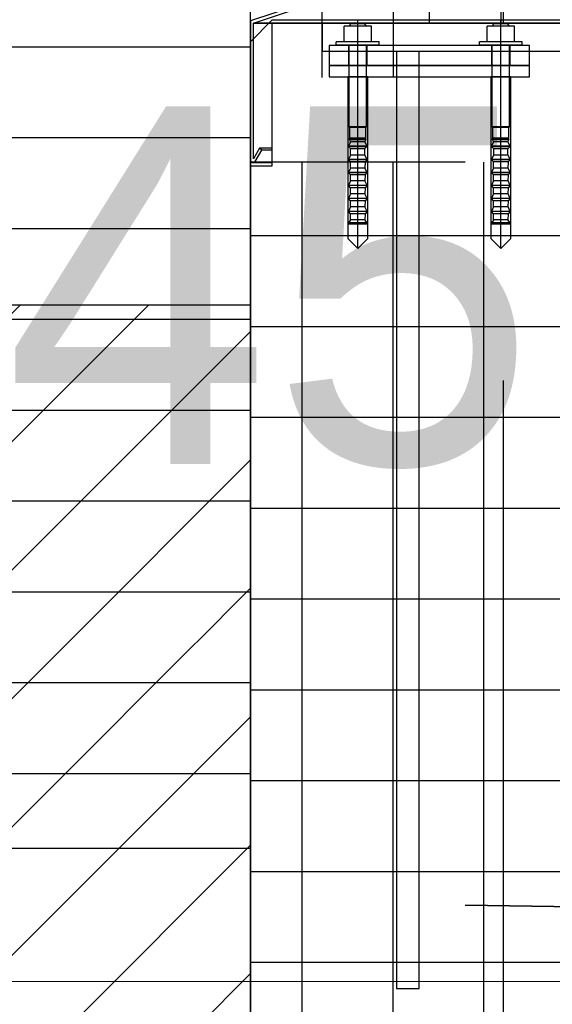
# Model space of a CAD drawing. Extents: x -805 to 3526, y -961 to 1039.
# Tile 210 of 256: x 983.338 to 983.71, y 36.864 to 37.552. Entities that reach past the tile are written whole.
import ezdxf
from ezdxf import colors
from ezdxf.entities.mleader import LeaderData, LeaderLine
from ezdxf.math import Vec2, Vec3

# ---------------------------------------------------------------- set-up
doc = ezdxf.new("R2010")
doc.units = 0
for name, pattern in [('AUSGEZOGEN', [2, 1, 1]), ('P-HP-Dorsten 2022 - Schnitt - Schnitt 9 rechts der Rampe$0$VE22-087 - Bf_Dorsten-Hervest ModellRevit2021_rvt-1-Schnitt 9$0$Verdeckt', [7.143750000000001, 4.7625, -2.38125]), ('phl_thick', [0]), ('STRICHPUNKT', [1, 0.5, -0.25, 0, -0.25]), ('VE22-087 - Bf_Dorsten-Hervest ModellRevit2021_rvt-1-Schnitt 7$0$Verdeckt', [7.143750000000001, 4.7625, -2.38125]), ('VE22-087 - Bf_rvt-1-Schnitt 8$0$_Ebene_', [4, 2, -1, 0, -1]), ('VERDECKT2', [4.762499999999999, 3.175, -1.5875])]:
    doc.linetypes.add(name, pattern=pattern)
doc.layers.get('0').update_dxf_attribs({"color": 251})
for name, color, linetype, lineweight in [('EB-2236S-BSTG-SAUB-SRA', 7, 'Continuous', 25), ('EB-2236S-PLANUM-LIN', 12, 'Continuous', 35), ('EB-2273S-Q-ACHSE', 7, 'STRICHPUNKT', 25), ('P-HP-Dorsten 2022 - Schnitt - Schnitt 9 rechts der Rampe$0$VE22-087 - Bf_Dorsten-Hervest ModellRevit2021_rvt-1-Schnitt 9$0$A-FLOR-LEVL', 51, 'Continuous', 5), ('TTK-B-Bestand', 252, 'Continuous', 35), ('TTK-P-Aufzug vorne', 251, 'Continuous', 25), ('TTK-P-Treppe unten', 12, 'Continuous', 25), ('TTK-P-Treppeneinhausung', 12, 'Continuous', 25), ('VE22-087 - Bf_Dorsten-Hervest ModellRevit2021_rvt-1-Schnitt 7$0$A-FLOR-LEVL', 51, 'Continuous', 5), ('VE22-087 - Bf_rvt-1-Schnitt 8$0$A-FLOR-LEVL', 51, 'Continuous', 5)]:
    doc.layers.add(name, color=color, linetype=linetype, lineweight=lineweight)
for name, color, linetype in [('Lichtraumprofil', 9, 'Continuous'), ('TTK-P-Ablage', 162, 'Continuous'), ('TTK-P-Bahnsteig', 12, 'Continuous'), ('TTK-P-Geländer', 162, 'Continuous'), ('TTK-P-QP Block', 162, 'Continuous'), ('TTK-P-TEXT', 12, 'AUSGEZOGEN'), ('TTK-P-Verm', 251, 'Continuous'), ('TTK-QP-links', 250, 'Continuous'), ('TTK-QP-rechts', 251, 'Continuous')]:
    doc.layers.add(name, color=color, linetype=linetype)
doc.styles.add('AKG DIN 6776', font='AKG_DIN67.TTF')
doc.dimstyles.new('TTK', dxfattribs={"dimtxt": 2.5, "dimasz": 2.5, "dimexe": 3.5, "dimexo": 0.1, "dimgap": 1, "dimtad": 1, "dimzin": 0, "dimtxsty": 'AKG DIN 6776', "dimblk": 'OBLIQUE', "dimcen": -0.09, "dimdle": 3, "dimclrd": 256, "dimclre": 256, "dimclrt": 256, "dimadec": 3, "dimazin": 0, "dimtfac": 1, "dimtofl": 0, "dimtmove": 0, "dimatfit": 3, "dimldrblk": 'OBLIQUE', "dimfxl": 7, "dimfxlon": 1, "dimtolj": 1, "dimtzin": 0, "dimlwd": -1, "dimlwe": -1, "dimarcsym": 0})
doc.dimstyles.new('TTK$6', dxfattribs={"dimtxt": 2.5, "dimasz": 2.5, "dimexe": 3.5, "dimexo": 0.1, "dimgap": 1, "dimtad": 1, "dimzin": 0, "dimtxsty": 'AKG DIN 6776', "dimblk": 'OBLIQUE', "dimcen": -0.09, "dimdle": 3, "dimse1": 1, "dimse2": 1, "dimclrd": 256, "dimclre": 256, "dimclrt": 256, "dimadec": 3, "dimazin": 0, "dimtfac": 1, "dimtofl": 0, "dimtmove": 0, "dimatfit": 3, "dimldrblk": 'OBLIQUE', "dimfxl": 7, "dimfxlon": 1, "dimtolj": 1, "dimtzin": 0, "dimlwd": -1, "dimlwe": -1, "dimarcsym": 0})

# ---------------------------------------------------------------- blocks, each defined once
blk = doc.blocks.new('_None')
blk = doc.blocks.new('_OBLIQUE')
at = {"color": 0, "linetype": 'ByBlock'}
blk.add_line((-0.5, -0.5), (0.5, 0.5), dxfattribs=at)
blk = doc.blocks.new('*D663')
at = {"layer": 'DEFPOINTS', "color": 0}
for p in [(980.9992001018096, 37.88949443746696), (983.4992001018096, 37.12535475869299), (980.9992001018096, 36.9742669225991)]:
    blk.add_point(p, dxfattribs=at)
at = {"layer": 'TTK-P-Verm'}
for p, q in [((980.9992001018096, 37.18949443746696), (980.9992001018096, 38.23949443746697)), ((983.4992001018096, 37.18949443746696), (983.4992001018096, 38.23949443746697)), ((983.7992001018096, 37.88949443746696), (980.6992001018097, 37.88949443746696))]:
    blk.add_line(p, q, dxfattribs=at)
at = {"layer": 'TTK-P-Verm', "xscale": 0.25, "yscale": 0.25, "zscale": 0.25, "rotation": 180}
blk.add_blockref('_OBLIQUE', (980.9992001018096, 37.88949443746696), dxfattribs=at)
at = {"layer": 'TTK-P-Verm', "xscale": 0.25, "yscale": 0.25, "zscale": 0.25}
blk.add_blockref('_OBLIQUE', (983.4992001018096, 37.88949443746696), dxfattribs=at)
at = {"layer": 'TTK-P-Verm', "insert": (982.2492001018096, 38.1333746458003), "char_height": 0.25, "attachment_point": 5, "style": 'AKG DIN 6776'}
blk.add_mtext('\\A1;{\\fArial|b0|i0|c0|p34;≥}2,50', dxfattribs=at)
blk = doc.blocks.new('VE22-087 - Bf_rvt-1-Schnitt 8')
at = {"layer": 'VE22-087 - Bf_rvt-1-Schnitt 8$0$A-FLOR-LEVL', "linetype": 'VE22-087 - Bf_rvt-1-Schnitt 8$0$_Ebene_', "lineweight": 9}
blk.add_line((-10425.31535781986, 36879.5792583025), (22643.30677358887, 36879.5792583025), dxfattribs=at)
blk = doc.blocks.new('Schnitt8')
at = {"lineweight": 5, "xscale": 0.001, "yscale": 0.001, "zscale": 0.001}
blk.add_blockref('VE22-087 - Bf_rvt-1-Schnitt 8', (5.270466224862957, -32.59532484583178), dxfattribs=at)
blk = doc.blocks.new('*D549')
at = {"layer": 'DEFPOINTS', "color": 0}
for p in [(1594.653013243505, 36.73972975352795), (1594.306234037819, 36.57523561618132), (8.223304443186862, 0)]:
    blk.add_point(p, dxfattribs=at)
at = {"layer": 'TTK-B-Bestand', "insert": (1594.109263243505, 36.98347975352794), "char_height": 0.25, "attachment_point": 5, "style": 'AKG DIN 6776'}
blk.add_mtext('\\A1;36,588', dxfattribs=at)
blk = doc.blocks.new('*D548')
at = {"layer": 'DEFPOINTS', "color": 0}
for p in [(1585.536597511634, 36.77061239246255), (1585.045876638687, 36.61399109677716), (-0.8681112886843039, 0.03088263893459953)]:
    blk.add_point(p, dxfattribs=at)
at = {"layer": 'TTK-B-Bestand', "insert": (1585.017847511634, 37.01436239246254), "char_height": 0.25, "attachment_point": 5, "style": 'AKG DIN 6776'}
blk.add_mtext('\\A1;36,621', dxfattribs=at)
blk = doc.blocks.new('*D546')
at = {"layer": 'DEFPOINTS', "color": 0}
for p in [(1248.957053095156, 37.45194592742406), (1249.081554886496, 37.33354483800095), (0, 0)]:
    blk.add_point(p, dxfattribs=at)
at = {"layer": 'TTK-P-Treppe unten', "insert": (1249.413303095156, 37.6958261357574), "char_height": 0.25, "attachment_point": 5, "style": 'AKG DIN 6776'}
blk.add_mtext('\\A1;37,33', dxfattribs=at)
blk = doc.blocks.new('*D545')
at = {"layer": 'DEFPOINTS', "color": 0}
for p in [(1259.601777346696, 37.47647888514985), (1259.699122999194, 37.38740581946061), (0.1980381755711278, 0.03957641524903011)]:
    blk.add_point(p, dxfattribs=at)
at = {"layer": 'TTK-P-Treppe unten', "insert": (1259.145527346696, 37.72035909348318), "char_height": 0.25, "attachment_point": 5, "style": 'AKG DIN 6776'}
blk.add_mtext('\\A1;37,35', dxfattribs=at)
blk = doc.blocks.new('Hilti-ZR-M12x140')
at = {"color": 0}
for p, q in [((-0.004999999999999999, 0.015), (-0.005999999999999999, 0.0133)), ((0.005000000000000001, 0.015), (-0.004999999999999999, 0.015)), ((0.006000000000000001, 0.0133), (0.005000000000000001, 0.015)), ((-0.0095, 0.0025), (-0.0095, 0.0133)), ((0.0095, 0.0133), (-0.0095, 0.0133)), ((1.530808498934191e-19, 0.0025), (8.143901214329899e-19, 0.0133)), ((0.0095, 0.0025), (0.0095, 0.0133)), ((-0.015, 9.184850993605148e-19), (-0.015, 0.002500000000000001)), ((0.015, 0.002499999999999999), (-0.015, 0.002500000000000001)), ((0.015, -9.184850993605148e-19), (-0.015, 9.184850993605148e-19)), ((-0.006000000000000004, -0.057), (-0.006, 1.000000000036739e-08)), ((0.005999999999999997, -0.057), (0.006, 9.999999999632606e-09)), ((0.015, -9.184850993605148e-19), (0.015, 0.002499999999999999)), ((-0.005601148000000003, -0.057450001), (-0.006000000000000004, -0.057)), ((0.005999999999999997, -0.057), (-0.006000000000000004, -0.057)), ((-0.005601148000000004, -0.065), (-0.005601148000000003, -0.057450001)), ((0.005601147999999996, -0.057450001), (-0.005601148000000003, -0.057450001)), ((0.005999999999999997, -0.057), (0.005601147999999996, -0.057450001)), ((0.005601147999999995, -0.065), (0.005601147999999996, -0.057450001)), ((-0.005003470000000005, -0.0675), (-0.006470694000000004, -0.070655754)), ((-0.005601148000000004, -0.065), (-0.005702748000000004, -0.065402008)), ((-0.005702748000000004, -0.065862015), (-0.005702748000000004, -0.065402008)), ((0.005702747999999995, -0.065402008), (-0.005702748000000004, -0.065402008)), ((-0.005005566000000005, -0.067284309), (-0.005702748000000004, -0.065862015)), ((0.005702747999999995, -0.065862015), (-0.005702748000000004, -0.065862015)), ((0.005601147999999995, -0.065), (-0.005601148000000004, -0.065)), ((0.005005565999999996, -0.067284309), (-0.005005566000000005, -0.067284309)), ((0.005003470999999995, -0.0675), (-0.005003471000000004, -0.0675)), ((0.006470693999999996, -0.070655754), (0.005003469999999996, -0.0675)), ((0.005702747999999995, -0.065862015), (0.005005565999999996, -0.067284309)), ((0.005702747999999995, -0.065402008), (0.005601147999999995, -0.065)), ((0.005702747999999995, -0.065862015), (0.005702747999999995, -0.065402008)), ((0.006470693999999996, -0.070655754), (-0.006470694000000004, -0.070655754)), ((-0.005031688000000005, -0.07227677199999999), (-0.006452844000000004, -0.070766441)), ((0.006452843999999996, -0.070766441), (-0.006452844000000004, -0.070766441)), ((0.005031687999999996, -0.07227677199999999), (-0.005031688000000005, -0.07227677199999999)), ((-0.004997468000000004, -0.07248709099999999), (-0.005003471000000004, -0.0725)), ((0.005003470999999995, -0.0725), (-0.005003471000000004, -0.0725)), ((0.004997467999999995, -0.07248709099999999), (-0.004997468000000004, -0.07248709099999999)), ((-0.004980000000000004, -0.07680000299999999), (-0.004980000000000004, -0.0725)), ((0.004979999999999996, -0.07680000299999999), (0.004979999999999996, -0.0725)), ((0.005003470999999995, -0.0725), (0.004997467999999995, -0.07248709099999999)), ((0.006452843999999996, -0.070766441), (0.005031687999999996, -0.07227677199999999)), ((-0.005023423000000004, -0.07680000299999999), (-0.006490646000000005, -0.07995575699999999)), ((0.006490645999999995, -0.07995575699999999), (-0.006490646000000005, -0.07995575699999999)), ((-0.005051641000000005, -0.081576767), (-0.006472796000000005, -0.08006644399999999)), ((0.006472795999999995, -0.08006644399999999), (-0.006472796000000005, -0.08006644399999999)), ((-0.005017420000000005, -0.085827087), (-0.005051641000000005, -0.081576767)), ((0.005051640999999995, -0.081576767), (-0.005051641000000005, -0.081576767)), ((0.005023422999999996, -0.07680000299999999), (-0.005023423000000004, -0.07680000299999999)), ((0.005051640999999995, -0.081576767), (0.005017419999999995, -0.085827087)), ((0.006490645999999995, -0.07995575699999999), (0.005023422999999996, -0.07680000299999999)), ((0.006472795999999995, -0.08006644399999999), (0.005051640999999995, -0.081576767)), ((-0.005023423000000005, -0.085839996), (-0.006490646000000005, -0.088995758)), ((0.006490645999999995, -0.088995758), (-0.006490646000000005, -0.088995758)), ((-0.005051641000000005, -0.090616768), (-0.006472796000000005, -0.08910644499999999)), ((0.006472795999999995, -0.08910644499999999), (-0.006472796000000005, -0.08910644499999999)), ((-0.005017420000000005, -0.085827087), (-0.005023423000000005, -0.085839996)), ((0.005023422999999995, -0.085839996), (-0.005023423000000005, -0.085839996)), ((0.005017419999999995, -0.085827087), (-0.005017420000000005, -0.085827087)), ((0.005023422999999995, -0.085839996), (0.005017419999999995, -0.085827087)), ((0.006490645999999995, -0.088995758), (0.005023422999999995, -0.085839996)), ((0.006472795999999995, -0.08910644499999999), (0.005051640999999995, -0.090616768)), ((-0.005023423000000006, -0.094879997), (-0.006490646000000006, -0.098035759)), ((-0.005017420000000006, -0.094867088), (-0.005051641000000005, -0.090616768)), ((0.005051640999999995, -0.090616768), (-0.005051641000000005, -0.090616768)), ((-0.005017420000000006, -0.094867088), (-0.005023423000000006, -0.094879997)), ((0.005023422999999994, -0.094879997), (-0.005023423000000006, -0.094879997)), ((0.005017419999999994, -0.094867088), (-0.005017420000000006, -0.094867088)), ((0.005051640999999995, -0.090616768), (0.005017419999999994, -0.094867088)), ((0.005023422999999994, -0.094879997), (0.005017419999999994, -0.094867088)), ((0.006490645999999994, -0.098035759), (0.005023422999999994, -0.094879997)), ((0.006490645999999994, -0.098035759), (-0.006490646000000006, -0.098035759)), ((-0.005051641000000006, -0.09965676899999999), (-0.006472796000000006, -0.098146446)), ((0.006472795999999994, -0.098146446), (-0.006472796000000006, -0.098146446)), ((-0.005017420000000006, -0.103907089), (-0.005051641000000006, -0.09965676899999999)), ((0.005051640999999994, -0.09965676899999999), (-0.005051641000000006, -0.09965676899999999)), ((0.005051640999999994, -0.09965676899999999), (0.005017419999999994, -0.103907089)), ((0.006472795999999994, -0.098146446), (0.005051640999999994, -0.09965676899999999)), ((-0.005023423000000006, -0.103919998), (-0.006490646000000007, -0.107075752)), ((0.006490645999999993, -0.107075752), (-0.006490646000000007, -0.107075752)), ((-0.005051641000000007, -0.10869677), (-0.006472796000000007, -0.10718644)), ((0.006472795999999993, -0.10718644), (-0.006472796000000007, -0.10718644)), ((-0.005017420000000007, -0.11294709), (-0.005051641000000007, -0.10869677)), ((0.005051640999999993, -0.10869677), (-0.005051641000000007, -0.10869677)), ((-0.005017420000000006, -0.103907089), (-0.005023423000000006, -0.103919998)), ((0.005023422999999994, -0.103919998), (-0.005023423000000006, -0.103919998)), ((0.005017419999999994, -0.103907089), (-0.005017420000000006, -0.103907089)), ((0.005023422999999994, -0.103919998), (0.005017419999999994, -0.103907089)), ((0.005051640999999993, -0.10869677), (0.005017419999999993, -0.11294709)), ((0.006490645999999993, -0.107075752), (0.005023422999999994, -0.103919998)), ((0.006472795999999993, -0.10718644), (0.005051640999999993, -0.10869677)), ((-0.005023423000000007, -0.112959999), (-0.006490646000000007, -0.116115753)), ((0.006490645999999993, -0.116115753), (-0.006490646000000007, -0.116115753)), ((-0.005051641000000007, -0.117736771), (-0.006472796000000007, -0.11622644)), ((0.006472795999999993, -0.11622644), (-0.006472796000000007, -0.11622644)), ((-0.005017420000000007, -0.11294709), (-0.005023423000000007, -0.112959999)), ((0.005023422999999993, -0.112959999), (-0.005023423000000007, -0.112959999)), ((0.005017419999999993, -0.11294709), (-0.005017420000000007, -0.11294709)), ((0.005023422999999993, -0.112959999), (0.005017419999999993, -0.11294709)), ((0.006490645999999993, -0.116115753), (0.005023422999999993, -0.112959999)), ((0.006472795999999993, -0.11622644), (0.005051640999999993, -0.117736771)), ((-0.004980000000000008, -0.122), (-0.006480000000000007, -0.124190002)), ((-0.005017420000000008, -0.121987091), (-0.005051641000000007, -0.117736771)), ((0.005051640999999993, -0.117736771), (-0.005051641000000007, -0.117736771)), ((-0.005017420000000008, -0.121987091), (-0.005023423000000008, -0.122)), ((0.005023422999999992, -0.122), (-0.005023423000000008, -0.122)), ((0.005017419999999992, -0.121987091), (-0.005017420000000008, -0.121987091)), ((0.006479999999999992, -0.124190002), (0.004979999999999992, -0.122)), ((0.005051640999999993, -0.117736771), (0.005017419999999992, -0.121987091)), ((0.005023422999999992, -0.122), (0.005017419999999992, -0.121987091)), ((-0.006500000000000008, -0.125), (-0.006500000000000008, -0.12425)), ((0.006499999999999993, -0.12425), (-0.006500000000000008, -0.12425)), ((0.006499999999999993, -0.125), (-0.006500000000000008, -0.125)), ((0.006479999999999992, -0.124190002), (-0.006480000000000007, -0.124190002)), ((0.006499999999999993, -0.125), (0.006499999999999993, -0.12425))]:
    blk.add_line(p, q, dxfattribs=at)
for centre, radius, start, end in [((-0.005230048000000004, -0.06739434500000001), 0.0002500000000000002, 334.9999742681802, 26.11310733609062), ((0.005230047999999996, -0.06739434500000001), 0.00025, 153.8868926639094, 205.0000257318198), ((-0.006380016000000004, -0.070697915), 9.99999999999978e-05, 155.0639103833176, 223.2568660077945), ((-0.005170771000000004, -0.072407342), 0.000190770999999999, 335.2894114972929, 43.19189057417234), ((0.005170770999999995, -0.072407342), 0.0001907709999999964, 136.8081094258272, 204.7105885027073), ((0.006380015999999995, -0.070697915), 9.99999999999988e-05, 316.7431339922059, 24.93608961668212), ((-0.006399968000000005, -0.07999791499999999), 0.0001000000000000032, 155.0654735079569, 223.2581758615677), ((0.006399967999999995, -0.07999791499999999), 9.99999999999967e-05, 316.7418241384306, 24.93452649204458), ((-0.006399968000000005, -0.089037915), 0.0001000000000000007, 155.0659491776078, 223.258557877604), ((0.006399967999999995, -0.089037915), 9.999999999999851e-05, 316.7414421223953, 24.93405082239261), ((-0.006399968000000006, -0.09807791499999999), 0.0001000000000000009, 155.0664248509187, 223.2589398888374), ((0.006399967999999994, -0.09807791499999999), 9.99999999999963e-05, 316.7410601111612, 24.93357514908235), ((-0.006399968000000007, -0.107117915), 9.99999999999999e-05, 155.0629366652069, 223.2561383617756), ((0.006399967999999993, -0.107117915), 9.999999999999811e-05, 316.743861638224, 24.93706333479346), ((-0.006399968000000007, -0.116157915), 0.0001000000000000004, 155.0634123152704, 223.256520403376), ((0.006399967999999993, -0.116157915), 9.99999999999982e-05, 316.7434795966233, 24.93658768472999), ((-0.006550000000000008, -0.1242), 7.071100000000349e-05, 315.0000000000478, 8.128146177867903), ((0.006549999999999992, -0.1242), 7.071099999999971e-05, 171.8718538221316, 224.9999999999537)]:
    blk.add_arc(centre, radius, start, end, dxfattribs=at)
blk = doc.blocks.new('2481114')
at = {"layer": 'EB-2273S-Q-ACHSE'}
blk.add_line((2.676801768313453, -8.432899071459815), (2.676801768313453, 5.458029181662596), dxfattribs=at)
blk = doc.blocks.new('Schnitt7links neben rampe')
at = {"layer": 'VE22-087 - Bf_Dorsten-Hervest ModellRevit2021_rvt-1-Schnitt 7$0$A-FLOR-LEVL', "linetype": 'VE22-087 - Bf_Dorsten-Hervest ModellRevit2021_rvt-1-Schnitt 7$0$Verdeckt', "lineweight": 9}
blk.add_line((-17.01557708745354, -2.960764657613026), (20.19556212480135, -2.960764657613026), dxfattribs=at)
blk = doc.blocks.new('P-HP-Dorsten 2022 - Schnitt - Schnitt 9 rechts der Rampe')
at = {"layer": 'P-HP-Dorsten 2022 - Schnitt - Schnitt 9 rechts der Rampe$0$VE22-087 - Bf_Dorsten-Hervest ModellRevit2021_rvt-1-Schnitt 9$0$A-FLOR-LEVL', "linetype": 'P-HP-Dorsten 2022 - Schnitt - Schnitt 9 rechts der Rampe$0$VE22-087 - Bf_Dorsten-Hervest ModellRevit2021_rvt-1-Schnitt 9$0$Verdeckt', "lineweight": 9}
blk.add_line((3138.736098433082, 35236.64457925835), (3179.524057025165, 35236.64457925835), dxfattribs=at)
blk = doc.blocks.new('*D540')
at = {"layer": 'DEFPOINTS', "color": 0}
for p in [(1239.412383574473, 37.4655759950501), (1239.248146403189, 37.32560386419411), (-4.937178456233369, 1.794254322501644)]:
    blk.add_point(p, dxfattribs=at)
at = {"layer": 'TTK-P-Treppe unten', "insert": (1238.86811274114, 37.70945620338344), "char_height": 0.25, "attachment_point": 5, "style": 'AKG DIN 6776', "bg_fill": 3, "box_fill_scale": 1.1, "bg_fill_color": 256, "bg_fill_true_color": 13158600, "bg_fill_transparency": 0}
blk.add_mtext('\\A1;37,329', dxfattribs=at)
blk = doc.blocks.new('*D536')
at = {"layer": 'DEFPOINTS', "color": 0}
for p in [(1593.426386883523, 36.65223439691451), (1593.909511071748, 36.65223439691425), (733.0659244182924, 0.1071265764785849)]:
    blk.add_point(p, dxfattribs=at)
at = {"layer": 'TTK-P-TEXT', "insert": (1594.453781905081, 36.89598439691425), "char_height": 0.25, "attachment_point": 5, "style": 'AKG DIN 6776'}
blk.add_mtext('\\A1;36,589', dxfattribs=at)

msp = doc.modelspace()

# ---------------------------------------------------------------- linework, layer by layer
at = {"layer": 'EB-2236S-PLANUM-LIN', "color": 251, "flags": 128}
msp.add_lwpolyline([(983.6492001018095, 36.9331058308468), (984.9838753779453, 36.91308570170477), (988.0480905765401, 36.98969108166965)], dxfattribs=at)

# ---------------------------------------------------------------- next in the draw order: leaders
at = {"layer": 'TTK-P-TEXT', "color": 251}
ml = msp.add_multileader_mtext('Standard', dxfattribs=at)
ml.set_content('\\A1;Bodenaustausch\\PFSS-Material nach ZTV SoB-StB20\\Pder Körnung 0/32 bis 0/45', color=256, style='AKG DIN 6776')
ml.set_leader_properties(color=256)
ml.set_arrow_properties(name='NONE')
ml.build(insert=Vec2(0, 0))
ml.multileader.update_dxf_attribs({"dogleg_length": 3, "arrow_head_size": 0.3, "scale": 0.1})
ctx = ml.context
ctx.base_point, ctx.scale, ctx.char_height, ctx.arrow_head_size, ctx.landing_gap_size, ctx.plane_origin = Vec3(979.7517413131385, 38.16442885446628), 0.1, 0.25, 0.3, 0.1, Vec3(978.457387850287, 37.60340609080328)
notes = []
notes.append((ctx, [(0, (1, 1, 0), (979.4517413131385, 38.20005830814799), (1, 0), 0.3, [(0, [(978.457387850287, 37.60340609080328)], 0, [])])]))
ctx.mtext.insert, ctx.mtext.flow_direction = Vec3(979.8517413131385, 38.32505830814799), 5
ctx.mtext.has_bg_fill, ctx.mtext.bg_color, ctx.mtext.bg_scale_factor, ctx.mtext.bg_transparency, ctx.mtext.use_window_bg_color = 1, -1027028792, 1.5, 0, 1
for ctx, leaders in notes:
    for number, flags, end, landing, length, lines in leaders:
        leader = LeaderData()
        leader.index, (leader.has_last_leader_line, leader.has_dogleg_vector, leader.attachment_direction) = number, flags
        leader.last_leader_point, leader.dogleg_vector, leader.dogleg_length = Vec3(end), Vec3(landing), length
        for number, points, colour, breaks in lines:
            line = LeaderLine()
            line.index, line.vertices, line.color, line.breaks = number, Vec3.list(points), colors.encode_raw_color(colour), breaks
            leader.lines.append(line)
        ctx.leaders.append(leader)

# ---------------------------------------------------------------- next in the draw order: hatches: boundary and pattern name
at = {"layer": 'EB-2236S-BSTG-SAUB-SRA'}
h = msp.add_hatch(dxfattribs=at)
h.set_pattern_fill('ANSI37', color=251, scale=0.02, angle=45, style=0)
h.set_pattern_definition([(90, (-92.78963584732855, -0.0003551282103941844), (-0.0635, 0), []), (180, (-92.78963584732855, -0.0003551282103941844), (0, -0.0635), [])])
h.paths.add_polyline_path([(984.4492001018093, 35.85253298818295), (984.4492001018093, 36.10253298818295), (983.7492001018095, 36.10253298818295), (983.7492001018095, 37.45253298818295), (983.4992431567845, 37.45253298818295), (983.4992001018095, 35.85253298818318)])
at = {"layer": 'Lichtraumprofil', "transparency": 33554559}
h = msp.add_hatch(dxfattribs=at)
h.set_pattern_fill('ANSI31', color=251, scale=0.02, angle=315)
h.set_pattern_definition([(0, (838.9487303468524, 123.3851473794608), (1.387778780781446e-17, 0.0635), [])])
h.paths.add_polyline_path([(983.1992431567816, 40.51008134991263), (983.4992431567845, 39.64289384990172), (983.4992431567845, 36.97289384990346), (983.1992431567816, 36.97289384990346)])
h = msp.add_hatch(dxfattribs=at)
h.set_pattern_fill('ANSI31', color=251, scale=0.02)
h.set_pattern_definition([(45, (838.9487303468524, 124.0252550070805), (-0.04490128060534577, 0.04490128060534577), [])])
h.paths.add_polyline_path([(982.5992431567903, 36.97289384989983), (982.6992431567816, 36.97289384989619), (982.6992431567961, 37.35289384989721), (983.1992431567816, 37.35289384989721), (983.4992431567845, 37.35289384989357), (983.4992431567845, 36.59289384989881), (982.2742431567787, 36.59289384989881)])

# ---------------------------------------------------------------- next in the draw order: linework, layer by layer
at = {"layer": 'Lichtraumprofil', "color": 251, "flags": 128}
for points in [[(983.1992431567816, 40.51008134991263), (983.1992431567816, 36.97289384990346), (983.4992431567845, 36.97289384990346), (983.4992431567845, 39.64289384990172), (983.1992431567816, 40.51008134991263)], [(983.4992431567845, 37.35289384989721), (983.4992431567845, 36.59289384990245), (982.2742431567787, 36.59289384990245), (982.5992431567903, 36.97289384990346), (982.6992431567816, 36.97289384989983), (982.6992431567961, 37.35289384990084), (983.1992431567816, 37.35289384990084), (983.1992431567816, 37.35289384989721), (983.4992431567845, 37.35289384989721)]]:
    msp.add_lwpolyline(points, dxfattribs=at)
at = {"layer": 'TTK-P-Geländer', "color": 251, "ltscale": 0.01}
for p, q in [((983.5742001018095, 37.39211633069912), (983.5742001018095, 37.55191633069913)), ((983.6742001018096, 37.39211633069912), (983.6742001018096, 37.55191633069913))]:
    msp.add_line(p, q, dxfattribs=at)
at = {"layer": 'TTK-P-Geländer', "color": 251}
for points in [[(983.5542001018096, 37.52011633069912), (983.6942001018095, 37.52011633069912), (983.6942001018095, 37.53411633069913), (983.5542001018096, 37.53411633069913)], [(983.5677001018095, 37.52011633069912), (983.5807001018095, 37.52011633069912), (983.5807001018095, 37.53411633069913), (983.5677001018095, 37.53411633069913)], [(983.6677001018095, 37.52011633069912), (983.6807001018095, 37.52011633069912), (983.6807001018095, 37.53411633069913), (983.6677001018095, 37.53411633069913)], [(983.5542001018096, 37.51211633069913), (983.6942001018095, 37.51211633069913), (983.6942001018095, 37.52011633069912), (983.5542001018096, 37.52011633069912)]]:
    msp.add_lwpolyline(points, close=True, dxfattribs=at)
at = {"layer": 'TTK-P-Geländer', "color": 251, "linetype": 'phl_thick'}
for points in [[(983.5672001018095, 37.39911633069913), (983.5742001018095, 37.39211633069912), (983.5812001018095, 37.39911633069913), (983.5812001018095, 37.51211633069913), (983.5672001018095, 37.51211633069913)], [(983.6672001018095, 37.39911633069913), (983.6742001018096, 37.39211633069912), (983.6812001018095, 37.39911633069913), (983.6812001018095, 37.51211633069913), (983.6672001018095, 37.51211633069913)]]:
    msp.add_lwpolyline(points, close=True, dxfattribs=at)
at = {"layer": 'TTK-P-Treppe unten', "color": 251}
for p, q in [((983.5492001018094, 37.51176120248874), (983.5492001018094, 38.23269343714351)), ((983.5992001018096, 37.51211633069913), (983.5992001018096, 38.2330485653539)), ((983.4992001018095, 35.73482940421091), (983.4992001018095, 37.51176120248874)), ((983.4992001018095, 37.51176120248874), (983.4992001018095, 35.81176120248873)), ((983.6492001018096, 37.45253298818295), (983.4992001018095, 37.45253298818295))]:
    msp.add_line(p, q, dxfattribs=at)
msp.add_lwpolyline([(984.4492001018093, 36.10253298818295), (983.7492001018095, 36.16211633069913), (983.7492001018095, 37.52982940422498), (983.7342001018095, 37.5517933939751), (983.5142001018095, 37.5517933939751), (983.4992001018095, 37.5367933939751), (983.4992001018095, 35.85253298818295)], dxfattribs=at)
at = {"layer": 'TTK-P-Treppeneinhausung', "color": 251}
msp.add_line((983.5992001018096, 37.51213728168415), (983.5992001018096, 37.96240999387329), dxfattribs=at)

# ---------------------------------------------------------------- next in the draw order: block references
at = {"layer": 'TTK-P-Ablage', "color": 251}
msp.add_blockref('Schnitt8', (972.4407300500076, 32.59531971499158), dxfattribs=at)
at = {"layer": 'TTK-P-Geländer', "color": 251, "linetype": 'phl_thick'}
for p in [(983.5742001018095, 37.53427518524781), (983.6742001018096, 37.53427518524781)]:
    msp.add_blockref('Hilti-ZR-M12x140', p, dxfattribs=at)
at = {"layer": 'TTK-P-QP Block', "color": 251}
msp.add_blockref('2481114', (980.9992001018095, 36.43289907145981), dxfattribs=at)
at = {"layer": 'TTK-QP-links', "color": 251}
msp.add_blockref('Schnitt7links neben rampe', (984.9824264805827, 39.84033878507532), dxfattribs=at)
at = {"layer": 'TTK-QP-rechts', "color": 251}
msp.add_blockref('P-HP-Dorsten 2022 - Schnitt - Schnitt 9 rechts der Rampe', (-2175.777058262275, -35199.76500513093), dxfattribs=at)

# ---------------------------------------------------------------- next in the draw order: dimensions: what is measured, and where the dimension line sits
at = {"layer": 'TTK-B-Bestand', "color": 251}
for feature_location, offset, origin, text, picture, middle in [((1585.045876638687, 36.61399109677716), (0.4460801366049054, 0.15755656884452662), (-0.8681112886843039, 0.03088263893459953), '36,621', '*D548', (1585.017847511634, 37.01436239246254)), ((1594.306234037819, 36.57523561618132), (0.2946562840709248, 0.16557786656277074), (8.223304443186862, 0), '36,588', '*D549', (1594.109263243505, 36.98347975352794))]:
    dim = msp.add_ordinate_dim(feature_location=feature_location, offset=offset, dtype=0, origin=origin, text=text, dimstyle='TTK$6', override={"dimscale": 0, "dimdec": 3, "dimtmove": 1, "dimfxlon": 0}, dxfattribs=at)
    dim.commit()
    dim.dimension.update_dxf_attribs({"geometry": picture, "text_midpoint": middle})
at = {"layer": 'TTK-P-Treppe unten', "color": 251}
for feature_location, offset, origin, picture, middle in [((1259.699122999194, 37.38740581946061), (-0.09734565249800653, 0.08907306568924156), (0.1980381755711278, 0.03957641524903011), '*D545', (1259.145527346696, 37.72035909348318)), ((1249.081554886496, 37.33354483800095), (-0.12450179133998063, 0.11840108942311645), (0, 0), '*D546', (1249.413303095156, 37.6958261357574))]:
    dim = msp.add_ordinate_dim(feature_location=feature_location, offset=offset, dtype=0, origin=origin, dimstyle='TTK$6', override={"dimscale": 0}, dxfattribs=at)
    dim.commit()
    dim.dimension.update_dxf_attribs({"geometry": picture, "text_midpoint": middle})
at = {"layer": 'TTK-P-Verm', "color": 251}
dim = msp.add_linear_dim(base=(980.9992001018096, 37.88949443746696), p1=(983.4992001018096, 37.12535475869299), p2=(980.9992001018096, 36.9742669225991), text='{\\fArial|b0|i0|c0|p34;≥}2,50', dimstyle='TTK', override={"dimscale": 0}, dxfattribs=at)
dim.commit()
dim.dimension.update_dxf_attribs({"geometry": '*D663', "text_midpoint": (982.2492001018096, 38.1333746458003)})

# ---------------------------------------------------------------- next in the draw order: dimensions: what is measured, and where the dimension line sits
at = {"layer": 'TTK-P-Treppe unten', "color": 251}
dim = msp.add_ordinate_dim(feature_location=(1239.248146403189, 37.32560386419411), offset=(0.11189032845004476, 0.14118606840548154), dtype=0, origin=(-4.937178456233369, 1.794254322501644), text='37,329', dimstyle='TTK$6', override={"dimscale": 0, "dimtfill": 1}, dxfattribs=at)
dim.commit()
dim.dimension.update_dxf_attribs({"geometry": '*D540', "text_midpoint": (1238.86811274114, 37.70945620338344)})

# ---------------------------------------------------------------- next in the draw order: hatches: boundary and pattern name
at = {"layer": 'TTK-P-Aufzug vorne', "ltscale": 20}
h = msp.add_hatch(dxfattribs=at)
h.set_pattern_fill('FP_58', color=251, scale=0.001, style=0, pattern_type=2)
h.set_pattern_definition([(0, (984.3722031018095, 37.14329840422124), (0, 0.05), []), (90, (984.3722031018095, 37.14329840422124), (-0.035355, 2.164869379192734e-18), [])])
h.paths.add_polyline_path([(983.500835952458, 37.45221561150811), (983.5019737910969, 37.45252218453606), (983.5025196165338, 37.45311487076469), (983.5070745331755, 37.46104585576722), (983.5070745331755, 37.4610332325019), (983.5021832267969, 37.45296011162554), (983.5006984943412, 37.45224131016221)])
h.paths.add_polyline_path([(983.500603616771, 37.4522590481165), (983.4993050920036, 37.45333843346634), (983.5000767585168, 37.45244781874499), (983.5004432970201, 37.45228902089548)])
h.paths.add_polyline_path([(983.5011833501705, 37.45482940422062), (983.5012001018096, 37.45490647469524), (983.5012001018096, 37.54982940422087), (983.5942001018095, 37.58076687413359), (983.5941833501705, 37.58076687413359), (983.5011833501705, 37.54982940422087), (983.5011833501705, 37.4610332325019)])

# ---------------------------------------------------------------- next in the draw order: linework, layer by layer
at = {"layer": 'TTK-P-Aufzug vorne', "color": 251, "ltscale": 20}
for p, q in [((983.6742001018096, 41.11982940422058), (983.6742001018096, 37.54982940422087)), ((983.6242001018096, 37.73732940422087), (983.6242001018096, 37.54982940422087)), ((983.5921833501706, 37.58220931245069), (983.4991833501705, 37.55127184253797)), ((983.5011833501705, 37.54982940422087), (983.5941833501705, 37.58076687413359)), ((983.4991833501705, 37.55127184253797), (983.4991833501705, 37.45372384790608)), ((983.5011833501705, 37.45482940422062), (983.5011833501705, 37.54982940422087)), ((983.5142001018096, 37.54982940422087), (983.5012001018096, 37.54982940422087)), ((983.7992001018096, 37.54982940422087), (983.5142001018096, 37.54982940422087)), ((983.5142001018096, 37.54982940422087), (983.5142001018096, 37.44982940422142)), ((983.5492001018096, 37.54982940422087), (983.5492001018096, 37.52982940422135)), ((983.7992001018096, 37.52982940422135), (983.5492001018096, 37.52982940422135)), ((983.6012001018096, 37.52982940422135), (983.6012001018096, 36.87482940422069)), ((983.6172001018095, 36.87482940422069), (983.6172001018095, 37.52982940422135)), ((983.5054652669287, 37.4622459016), (983.5011833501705, 37.45482940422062)), ((983.5024968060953, 37.45310437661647), (983.5070745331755, 37.4610332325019)), ((983.5070745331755, 37.4610332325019), (983.5054652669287, 37.4622459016)), ((983.5142001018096, 37.4622459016), (983.5054820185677, 37.4622459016)), ((983.5142001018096, 37.4610332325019), (983.5070912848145, 37.4610332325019)), ((983.5009657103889, 37.45221087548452), (983.5142001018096, 37.45221087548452)), ((983.5142001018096, 37.44982940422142), (983.4992001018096, 37.44982940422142)), ((983.6012001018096, 36.87482940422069), (983.6172001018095, 36.87482940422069))]:
    msp.add_line(p, q, dxfattribs=at)
at = {"layer": 'TTK-P-Aufzug vorne', "color": 251}
for p, q in [((983.5921833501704, 37.5822093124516), (983.4991833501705, 37.55127184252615)), ((983.5011833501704, 37.54982940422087), (983.5941833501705, 37.58076687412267)), ((983.4991833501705, 37.55127184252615), (983.4991833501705, 37.45372384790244)), ((983.5011833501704, 37.54982940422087), (984.2242001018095, 37.54982940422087)), ((983.5011833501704, 37.45482940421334), (983.5011833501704, 37.54982940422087)), ((983.5142001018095, 37.54982940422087), (983.5142001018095, 37.44982940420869)), ((983.5492001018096, 37.54982940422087), (983.5492001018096, 37.52982940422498)), ((983.7992001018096, 37.52982940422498), (983.5492001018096, 37.52982940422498)), ((983.6012001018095, 37.52982940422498), (983.6012001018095, 36.87482940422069)), ((983.6172001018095, 36.87482940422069), (983.6172001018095, 37.52982940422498)), ((983.6012001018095, 36.87482940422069), (983.6172001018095, 36.87482940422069))]:
    msp.add_line(p, q, dxfattribs=at)
at = {"layer": 'TTK-P-Aufzug vorne', "color": 251, "linetype": 'VERDECKT2', "ltscale": 0.5}
msp.add_line((983.4992001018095, 37.44982940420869), (983.4992001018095, 29.77582940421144), dxfattribs=at)
at = {"layer": 'TTK-P-Aufzug vorne', "color": 251, "ltscale": 20, "flags": 128}
msp.add_lwpolyline([(983.5025135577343, 37.45310437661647), (983.502276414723, 37.45278292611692), (983.5019737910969, 37.45252218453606), (983.501620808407, 37.4523351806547), (983.5012351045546, 37.45223125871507), (983.500835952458, 37.45221561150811), (983.5004432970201, 37.45228902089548), (983.5000767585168, 37.45244781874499), (983.4997546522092, 37.45268407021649), (983.4994930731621, 37.45298597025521), (983.4993050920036, 37.45333843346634), (983.4992001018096, 37.45372384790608)], dxfattribs=at)
at = {"layer": 'TTK-P-Aufzug vorne', "color": 251, "ltscale": 20}
msp.add_arc((983.5009492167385, 37.45399787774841), 0.001787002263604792, 188.820888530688, 329.9999999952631, dxfattribs=at)
at = {"layer": 'TTK-P-Bahnsteig', "color": 251}
msp.add_circle((473.785114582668, 39.13224644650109), 1000, dxfattribs=at)

# ---------------------------------------------------------------- next in the draw order: dimensions: what is measured, and where the dimension line sits
at = {"layer": 'TTK-P-TEXT', "color": 251}
dim = msp.add_ordinate_dim(feature_location=(1593.426386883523, 36.65223439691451), offset=(0.4831241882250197, -2.5579538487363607e-13), dtype=0, origin=(733.0659244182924, 0.1071265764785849), text='36,589', dimstyle='TTK$6', override={"dimscale": 0, "dimfxlon": 0}, dxfattribs=at)
dim.commit()
dim.dimension.update_dxf_attribs({"geometry": '*D536', "text_midpoint": (1594.453781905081, 36.89598439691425)})

doc.saveas('drawing.dxf')
